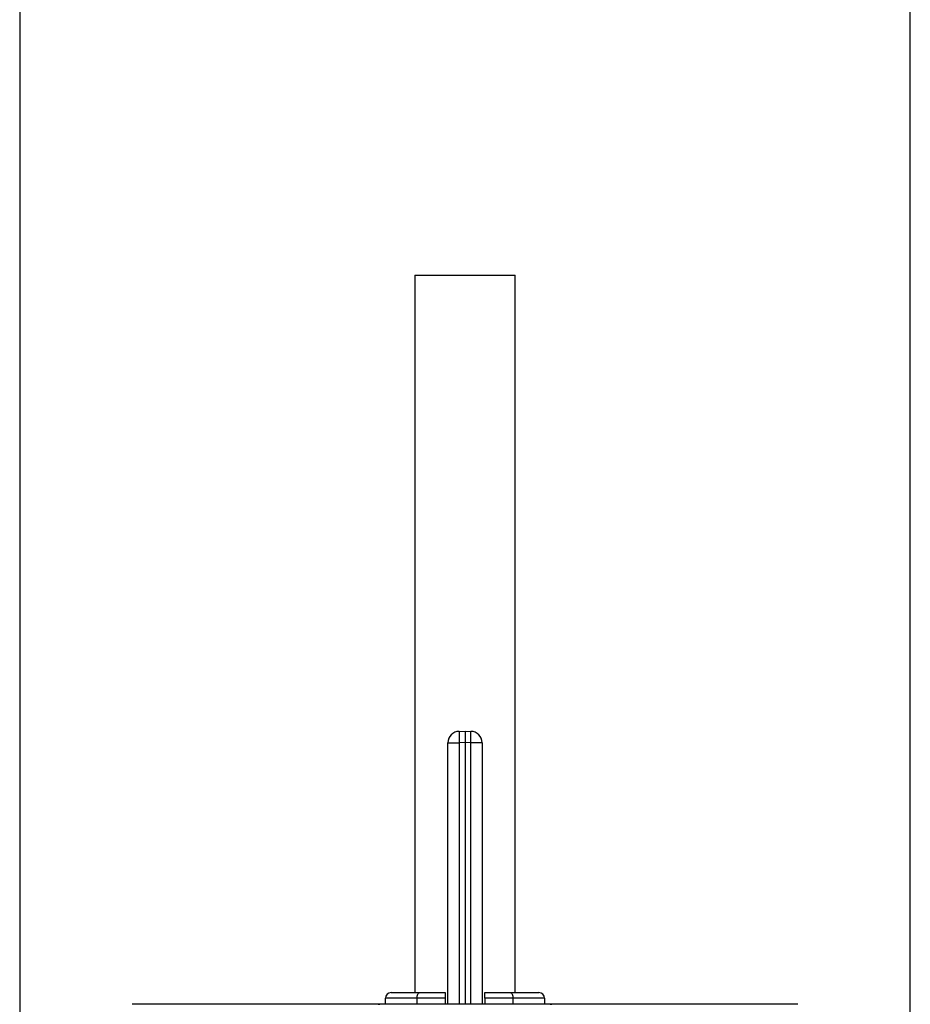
# Model space of a CAD drawing. Header units: millimetres. Extents: x 1339 to 2677, y 253 to 3684.
# Tile 9 of 14: x 1522 to 2305, y 1103 to 1968. Entities that reach past the tile are written whole.
import ezdxf

# ---------------------------------------------------------------- set-up
doc = ezdxf.new("R2010")
doc.units = ezdxf.units.MM

msp = doc.modelspace()

# ---------------------------------------------------------------- linework, layer by layer
at = {"color": 7, "linetype": 'Continuous', "lineweight": 25}
for p, q in [((1522.07, 2636.54), (1522.07, 1093.51)), ((2305.07, 1093.51), (2305.07, 2636.54)), ((1869.52, 1743.57), (1869.52, 1113.01)), ((1869.52, 1743.57), (1957.61, 1743.57)), ((1957.61, 1113.01), (1957.61, 1743.57)), ((1908.39, 1342.65), (1913.57, 1342.74)), ((1913.57, 1342.74), (1913.57, 1332.75)), ((1913.57, 1342.74), (1918.74, 1342.65)), ((1913.57, 1332.75), (1908.39, 1332.66)), ((1918.74, 1332.66), (1913.57, 1332.75)), ((1913.57, 1332.75), (1913.57, 1102.74)), ((1898.57, 1332.66), (1908.39, 1332.66)), ((1898.57, 1102.74), (1898.57, 1332.66)), ((1928.57, 1332.66), (1918.74, 1332.66)), ((1928.57, 1332.66), (1928.57, 1102.74)), ((1871.35, 1108.01), (1843.57, 1108.01)), ((1843.57, 1102.74), (1843.57, 1108.01)), ((1848.57, 1113.01), (1873.57, 1113.01)), ((1896.07, 1108.01), (1871.35, 1108.01)), ((1873.57, 1113.01), (1896.07, 1113.01)), ((1896.07, 1108.01), (1896.07, 1102.74)), ((1931.07, 1113.01), (1953.57, 1113.01)), ((1955.79, 1108.01), (1931.07, 1108.01)), ((1931.07, 1108.01), (1931.07, 1102.74)), ((1953.57, 1113.01), (1978.57, 1113.01)), ((1983.57, 1108.01), (1955.79, 1108.01)), ((1983.57, 1108.01), (1983.57, 1102.74)), ((2206.07, 1102.74), (1621.07, 1102.74)), ((1837.16, 1103.01), (1838.57, 1103.01)), ((1988.57, 1103.01), (1989.97, 1103.01))]:
    msp.add_line(p, q, dxfattribs=at)
at = {"color": 1, "linetype": 'Continuous', "lineweight": 25}
for p, q in [((1908.39, 1332.66), (1908.39, 1102.74)), ((1918.74, 1102.74), (1918.74, 1332.66)), ((1871.35, 1108.01), (1871.35, 1102.74)), ((1955.79, 1102.74), (1955.79, 1108.01)), ((1837.16, 1103.01), (1837.16, 1102.74)), ((1838.57, 1102.74), (1838.57, 1103.01)), ((1988.57, 1103.01), (1988.57, 1102.74)), ((1989.97, 1102.74), (1989.97, 1103.01))]:
    msp.add_line(p, q, dxfattribs=at)
at = {"color": 7, "linetype": 'Continuous', "lineweight": 25, "flags": 128}
for points in [[(1871.35, 1108.01), (1871.39, 1108.98), (1871.52, 1109.92), (1871.72, 1110.78), (1872, 1111.54), (1872.33, 1112.16), (1872.72, 1112.62), (1873.14, 1112.91), (1873.57, 1113.01)], [(1953.57, 1113.01), (1954, 1112.91), (1954.42, 1112.62), (1954.8, 1112.16), (1955.14, 1111.54), (1955.42, 1110.78), (1955.62, 1109.92), (1955.75, 1108.98), (1955.79, 1108.01)]]:
    msp.add_lwpolyline(points, dxfattribs=at)
at = {"color": 7, "linetype": 'Continuous', "lineweight": 25}
for centre, radius, start, end in [((1908.57, 1332.66), 10, 91, 180), ((2051.67, 1337.65), 143.36, 178.00163, 181.99837), ((1775.47, 1337.65), 143.36, 358.00163, 1.99837), ((1918.57, 1332.66), 10, 0, 89), ((1848.57, 1108.01), 5, 90, 180), ((1978.57, 1108.01), 5, 0, 90), ((1837.16, 1023.01), 80, 90, 94.63117), ((1989.97, 1023.01), 80, 85.36883, 90)]:
    msp.add_arc(centre, radius, start, end, dxfattribs=at)
for points, knots in [([(1896.07, 1113.01), (1896.07, 1112.95), (1896.07, 1112.84), (1896.07, 1111.95), (1896.07, 1110.65), (1896.07, 1109.25), (1896.07, 1108.34), (1896.07, 1108.01)], [0, 0, 0, 0, 0.219781, 0.439618, 0.657308, 0.871155, 1, 1, 1, 1]), ([(1931.07, 1108.01), (1931.07, 1108.56), (1931.07, 1109.67), (1931.07, 1111.15), (1931.07, 1112.28), (1931.07, 1112.91), (1931.07, 1112.98), (1931.07, 1113.01)], [0, 0, 0, 0, 0.209954, 0.419855, 0.63131, 0.846224, 1, 1, 1, 1])]:
    msp.add_open_spline(points, degree=3, knots=knots, dxfattribs=at)
at = {"color": 1, "linetype": 'Continuous', "lineweight": 25}
for points, knots in [([(1839.25, 1102.74), (1839.02, 1102.87), (1838.8, 1103), (1838.57, 1103.01), (1838.57, 1103.01)], [0, 0, 0, 0, 0.990869, 1, 1, 1, 1]), ([(1988.57, 1103.01), (1988.57, 1103.01), (1988.34, 1103), (1988.11, 1102.87), (1987.89, 1102.74)], [0, 0, 0, 0, 0.009131, 1, 1, 1, 1])]:
    msp.add_open_spline(points, degree=3, knots=knots, dxfattribs=at)

doc.saveas('drawing.dxf')
